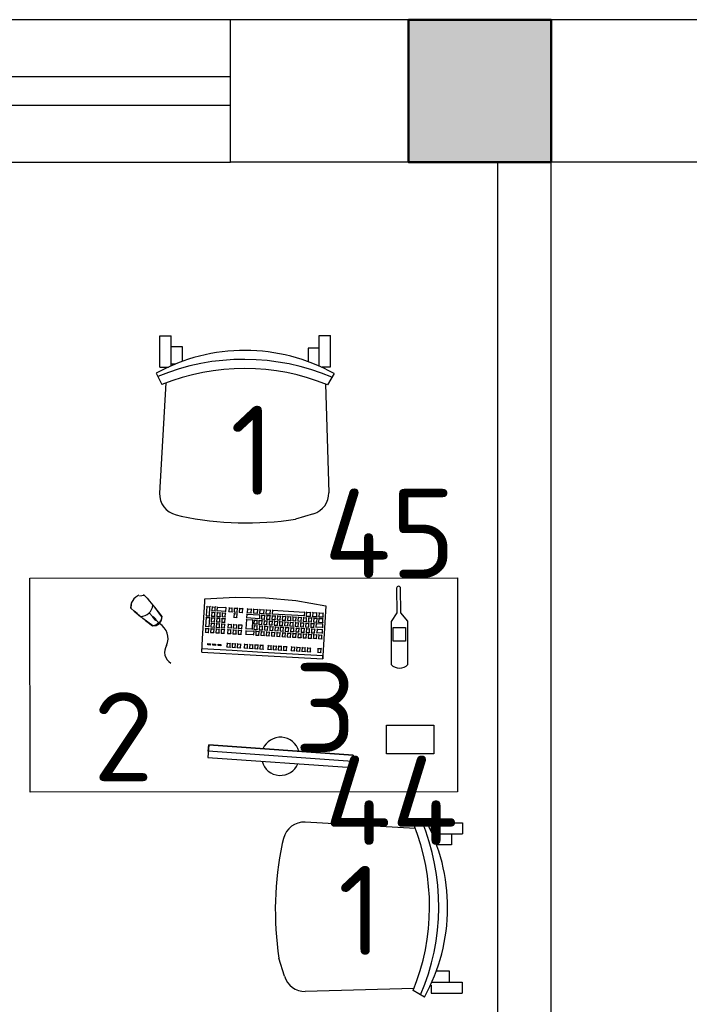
# Model space of a CAD drawing. Header units: millimetres. Extents: x 151654 to 877351, y 70322 to 154322.
# Tile 79 of 173: x 278680 to 280560, y 102777 to 105538. Entities that reach past the tile are written whole.
import ezdxf

# ---------------------------------------------------------------- set-up
doc = ezdxf.new("R2010")
doc.units = ezdxf.units.MM
doc.layers.add('kolonn', color=7, linetype='Continuous')
doc.layers.add('технологич.о', color=152, linetype='Continuous', lineweight=30)
doc.styles.add('GOST', font='isocpeur.ttf')

# ---------------------------------------------------------------- blocks, each defined once
blk = doc.blocks.new('ghsdd')
at = {"ltscale": 50, "true_color": 0x757575}
h = blk.add_hatch(color=8, dxfattribs=at)
h.paths.add_polyline_path([(0, 200), (-200, 200), (-200, 0), (0, 0)])
h.paths.add_polyline_path([(200, 0), (200, 200), (0, 200), (0, 0)])
h.paths.add_polyline_path([(0, 0), (-200, 0), (-200, -200), (0, -200)])
h.paths.add_polyline_path([(0, 0), (0, -200), (200, -200), (200, 0)])
at = {"lineweight": 50, "ltscale": 50}
blk.add_lwpolyline([(200, 200), (200, -200), (-200, -200), (-200, 200), (200, 200)], dxfattribs=at)
blk = doc.blocks.new('клавиатура')
at = {"layer": 'технологич.о', "ltscale": 2}
for p, q in [((-819747.7, 168021.3), (-819733.3, 168105.6)), ((-819733.3, 168105.6), (-819592.6, 168097.4)), ((-819714.5, 168085.6), (-819713.1, 168087)), ((-819712.4, 168098.6), (-819713.7, 168099.7)), ((-819713.1, 168087), (-819712.4, 168098.6)), ((-819713.1, 168087), (-819702.6, 168086.4)), ((-819701.9, 168098), (-819712.4, 168098.6)), ((-819702.6, 168086.4), (-819701.9, 168098)), ((-819702.6, 168086.4), (-819701.7, 168085.3)), ((-819701.9, 168098), (-819700.9, 168098.7)), ((-819699, 168085.1), (-819697.8, 168086)), ((-819697.1, 168097.7), (-819698.3, 168098.8)), ((-819697.8, 168086), (-819697.1, 168097.7)), ((-819697.8, 168086), (-819687.3, 168085.4)), ((-819686.6, 168097.1), (-819697.1, 168097.7)), ((-819687.3, 168085.4), (-819686.6, 168097.1)), ((-819687.3, 168085.4), (-819686.5, 168084.7)), ((-819686.6, 168097.1), (-819685.7, 168097.7)), ((-819682.4, 168096.8), (-819683.4, 168097.8)), ((-819683.4, 168078.8), (-819682.4, 168096.8)), ((-819682.4, 168096.8), (-819671.9, 168096.2)), ((-819671.9, 168096.2), (-819672.9, 168078.2)), ((-819671.9, 168096.2), (-819671.1, 168096.8)), ((-819667.1, 168095.9), (-819668, 168096.8)), ((-819667.9, 168081.1), (-819667.1, 168095.9)), ((-819667.1, 168095.9), (-819656.6, 168095.3)), ((-819656.6, 168095.3), (-819657.4, 168080.5)), ((-819656.6, 168095.3), (-819655.8, 168095.8)), ((-819652.7, 168085.2), (-819651.7, 168086)), ((-819651.1, 168095), (-819652.1, 168095.9)), ((-819651.7, 168086), (-819651.1, 168095)), ((-819651.7, 168086), (-819641.1, 168085.4)), ((-819640.6, 168094.4), (-819651.1, 168095)), ((-819641.1, 168085.4), (-819640.6, 168094.4)), ((-819641.1, 168085.4), (-819640.5, 168084.8)), ((-819640.6, 168094.4), (-819639.9, 168094.9)), ((-819614.5, 168083.2), (-819613.7, 168083.8)), ((-819613.1, 168092.8), (-819613.9, 168093.5)), ((-819613.7, 168083.8), (-819613.1, 168092.8)), ((-819613.7, 168083.8), (-819603.1, 168083.2)), ((-819602.6, 168092.2), (-819613.1, 168092.8)), ((-819603.1, 168083.2), (-819602.6, 168092.2)), ((-819603.1, 168083.2), (-819602.3, 168082.4)), ((-819602.6, 168092.2), (-819601.7, 168092.8)), ((-819592.6, 168097.4), (-819598, 168012.6)), ((-819593.9, 167927.3), (-819584.1, 168096.9)), ((-819584.1, 168096.9), (-819592.6, 168097.4)), ((-819591.9, 168097.4), (-819584.1, 168096.9)), ((-819714.5, 168063.2), (-819715.6, 168064.3)), ((-819715.4, 168067.9), (-819714.1, 168069.2)), ((-819715.2, 168051.6), (-819714.5, 168063.2)), ((-819713.5, 168080.8), (-819714.7, 168081.9)), ((-819704, 168062.6), (-819714.5, 168063.2)), ((-819714.1, 168069.2), (-819713.5, 168080.8)), ((-819714.1, 168069.2), (-819703.6, 168068.6)), ((-819702.9, 168080.2), (-819713.5, 168080.8)), ((-819704.6, 168051), (-819704, 168062.6)), ((-819704, 168062.6), (-819703, 168063.2)), ((-819703.6, 168068.6), (-819702.9, 168080.2)), ((-819703.6, 168068.6), (-819702.8, 168067.6)), ((-819702.9, 168080.2), (-819701.9, 168080.9)), ((-819700.7, 168056.8), (-819699.6, 168057.6)), ((-819699.1, 168066.6), (-819700.1, 168067.5)), ((-819699.9, 168071.3), (-819698.8, 168072.2)), ((-819699.6, 168057.6), (-819699.1, 168066.6)), ((-819699.6, 168057.6), (-819689.1, 168057)), ((-819698.2, 168081.2), (-819699.3, 168082.2)), ((-819688.6, 168066), (-819699.1, 168066.6)), ((-819698.8, 168072.2), (-819698.2, 168081.2)), ((-819698.8, 168072.2), (-819688.2, 168071.6)), ((-819687.7, 168080.6), (-819698.2, 168081.2)), ((-819689.1, 168057), (-819688.6, 168066)), ((-819689.1, 168057), (-819688.4, 168056.4)), ((-819688.6, 168066), (-819687.8, 168066.5)), ((-819688.2, 168071.6), (-819687.7, 168080.6)), ((-819688.2, 168071.6), (-819687.5, 168070.9)), ((-819687.7, 168080.6), (-819686.8, 168081.2)), ((-819684.2, 168058.5), (-819685.1, 168059.3)), ((-819684.9, 168063.3), (-819683.9, 168064.2)), ((-819684.7, 168049.6), (-819684.2, 168058.5)), ((-819684.5, 168077.9), (-819683.4, 168078.8)), ((-819683.3, 168073.1), (-819684.3, 168074)), ((-819673.7, 168057.9), (-819684.2, 168058.5)), ((-819683.9, 168064.2), (-819683.3, 168073.1)), ((-819683.9, 168064.2), (-819673.3, 168063.6)), ((-819683.4, 168078.8), (-819672.9, 168078.2)), ((-819672.8, 168072.5), (-819683.3, 168073.1)), ((-819674.2, 168048.9), (-819673.7, 168057.9)), ((-819673.7, 168057.9), (-819673, 168058.4)), ((-819673.3, 168063.6), (-819672.8, 168072.5)), ((-819673.3, 168063.6), (-819672.7, 168062.9)), ((-819672.9, 168078.2), (-819672.3, 168077.5)), ((-819672.8, 168072.5), (-819672.1, 168073)), ((-819668.7, 168060.4), (-819669.5, 168061.2)), ((-819669.4, 168065.2), (-819668.4, 168066)), ((-819669.2, 168051.4), (-819668.7, 168060.4)), ((-819668.9, 168080.2), (-819667.9, 168081.1)), ((-819667.9, 168075), (-819668.8, 168075.8)), ((-819658.2, 168059.8), (-819668.7, 168060.4)), ((-819668.4, 168066), (-819667.9, 168075)), ((-819668.4, 168066), (-819657.8, 168065.4)), ((-819667.9, 168081.1), (-819657.4, 168080.5)), ((-819657.3, 168074.4), (-819667.9, 168075)), ((-819658.7, 168050.8), (-819658.2, 168059.8)), ((-819658.2, 168059.8), (-819657.5, 168060.2)), ((-819657.8, 168065.4), (-819657.3, 168074.4)), ((-819657.8, 168065.4), (-819657.3, 168064.8)), ((-819657.4, 168080.5), (-819656.8, 168079.9)), ((-819657.3, 168074.4), (-819656.6, 168074.9)), ((-819654.3, 168056.2), (-819653.3, 168057)), ((-819652.8, 168065.9), (-819653.7, 168066.8)), ((-819653.5, 168070.7), (-819652.5, 168071.5)), ((-819653.3, 168057), (-819652.8, 168065.9)), ((-819653.3, 168057), (-819642.8, 168056.3)), ((-819652, 168080.5), (-819652.9, 168081.3)), ((-819642.3, 168065.3), (-819652.8, 168065.9)), ((-819652.5, 168071.5), (-819652, 168080.5)), ((-819652.5, 168071.5), (-819642, 168070.9)), ((-819641.5, 168079.9), (-819652, 168080.5)), ((-819642.8, 168056.3), (-819642.3, 168065.3)), ((-819642.8, 168056.3), (-819642.2, 168055.7)), ((-819642.3, 168065.3), (-819641.6, 168065.8)), ((-819642, 168070.9), (-819641.5, 168079.9)), ((-819642, 168070.9), (-819641.4, 168070.3)), ((-819641.5, 168079.9), (-819640.8, 168080.4)), ((-819614.8, 168063.2), (-819615.6, 168064)), ((-819615.4, 168054.3), (-819614.8, 168063.2)), ((-819604.3, 168062.6), (-819614.8, 168063.2)), ((-819604.8, 168053.7), (-819604.3, 168062.6)), ((-819604.3, 168062.6), (-819603.4, 168063.3)), ((-819720.7, 167956.1), (-819715.5, 168046)), ((-819715.5, 168046), (-819716.6, 168047.1)), ((-819716.4, 168050.3), (-819715.2, 168051.6)), ((-819715.5, 168046), (-819705, 168045.4)), ((-819715.2, 168051.6), (-819704.6, 168051)), ((-819705, 168045.4), (-819710.2, 167955.5)), ((-819705, 168045.4), (-819704.1, 168046)), ((-819704.6, 168051), (-819703.9, 168050)), ((-819702.3, 168027.5), (-819701.3, 168028.3)), ((-819700.8, 168037.3), (-819701.7, 168038.2)), ((-819701.5, 168042.2), (-819700.5, 168043.1)), ((-819701.3, 168028.3), (-819700.8, 168037.3)), ((-819701.3, 168028.3), (-819690.8, 168027.7)), ((-819699.9, 168052), (-819700.9, 168052.9)), ((-819690.3, 168036.7), (-819700.8, 168037.3)), ((-819700.5, 168043.1), (-819699.9, 168052)), ((-819700.5, 168043.1), (-819689.9, 168042.5)), ((-819689.4, 168051.4), (-819699.9, 168052)), ((-819690.8, 168027.7), (-819690.3, 168036.7)), ((-819690.8, 168027.7), (-819690.1, 168027.1)), ((-819690.3, 168036.7), (-819689.5, 168037.2)), ((-819689.9, 168042.5), (-819689.4, 168051.4)), ((-819689.9, 168042.5), (-819689.3, 168041.8)), ((-819689.4, 168051.4), (-819688.7, 168051.9)), ((-819685.9, 168029.2), (-819686.8, 168030)), ((-819686.5, 168034.2), (-819685.5, 168035)), ((-819686.4, 168020.3), (-819685.9, 168029.2)), ((-819685, 168044), (-819685.9, 168044.8)), ((-819675.4, 168028.6), (-819685.9, 168029.2)), ((-819685.7, 168048.8), (-819684.7, 168049.6)), ((-819685.5, 168035), (-819685, 168044)), ((-819685.5, 168035), (-819675, 168034.4)), ((-819674.5, 168043.3), (-819685, 168044)), ((-819684.7, 168049.6), (-819674.2, 168048.9)), ((-819675.9, 168019.6), (-819675.4, 168028.6)), ((-819675.4, 168028.6), (-819674.7, 168029.1)), ((-819675, 168034.4), (-819674.5, 168043.3)), ((-819675, 168034.4), (-819674.4, 168033.8)), ((-819674.5, 168043.3), (-819673.8, 168043.8)), ((-819674.2, 168048.9), (-819673.6, 168048.4)), ((-819670.4, 168031.1), (-819671.2, 168031.9)), ((-819671, 168036.1), (-819670.1, 168036.8)), ((-819670.9, 168022.1), (-819670.4, 168031.1)), ((-819669.5, 168045.8), (-819670.4, 168046.6)), ((-819659.9, 168030.5), (-819670.4, 168031.1)), ((-819670.2, 168050.7), (-819669.2, 168051.4)), ((-819670.1, 168036.8), (-819669.5, 168045.8)), ((-819670.1, 168036.8), (-819659.5, 168036.2)), ((-819659, 168045.2), (-819669.5, 168045.8)), ((-819669.2, 168051.4), (-819658.7, 168050.8)), ((-819660.4, 168021.5), (-819659.9, 168030.5)), ((-819659.9, 168030.5), (-819659.2, 168030.9)), ((-819659.5, 168036.2), (-819659, 168045.2)), ((-819659.5, 168036.2), (-819659, 168035.7)), ((-819659, 168045.2), (-819658.4, 168045.6)), ((-819658.7, 168050.8), (-819658.1, 168050.2)), ((-819656, 168027.1), (-819655, 168027.9)), ((-819654.5, 168036.8), (-819655.4, 168037.7)), ((-819655.2, 168041.6), (-819654.2, 168042.4)), ((-819655, 168027.9), (-819654.5, 168036.8)), ((-819655, 168027.9), (-819644.5, 168027.3)), ((-819653.7, 168051.4), (-819654.6, 168052.2)), ((-819644, 168036.2), (-819654.5, 168036.8)), ((-819654.2, 168042.4), (-819653.7, 168051.4)), ((-819654.2, 168042.4), (-819643.7, 168041.8)), ((-819643.1, 168050.8), (-819653.7, 168051.4)), ((-819644.5, 168027.3), (-819644, 168036.2)), ((-819644.5, 168027.3), (-819643.9, 168026.6)), ((-819644, 168036.2), (-819643.3, 168036.7)), ((-819643.7, 168041.8), (-819643.1, 168050.8)), ((-819643.7, 168041.8), (-819643.1, 168041.2)), ((-819643.1, 168050.8), (-819642.4, 168051.3)), ((-819616.6, 168033.3), (-819617.4, 168034)), ((-819617.1, 168038.4), (-819616.2, 168039.1)), ((-819617.1, 168024.3), (-819616.6, 168033.3)), ((-819606.1, 168032.7), (-819616.6, 168033.3)), ((-819615.7, 168048.1), (-819616.5, 168048.8)), ((-819616.2, 168053.6), (-819615.4, 168054.3)), ((-819616.2, 168039.1), (-819615.7, 168048.1)), ((-819616.2, 168039.1), (-819605.7, 168038.5)), ((-819605.2, 168047.5), (-819615.7, 168048.1)), ((-819615.4, 168054.3), (-819604.8, 168053.7)), ((-819606.6, 168023.7), (-819606.1, 168032.7)), ((-819606.1, 168032.7), (-819605.1, 168033.3)), ((-819605.7, 168038.5), (-819605.2, 168047.5)), ((-819605.7, 168038.5), (-819604.9, 168037.7)), ((-819605.2, 168047.5), (-819604.3, 168048.1)), ((-819604.8, 168053.7), (-819604.1, 168052.9)), ((-819756.1, 167936.7), (-819747.7, 168021.3)), ((-819702.5, 168007.8), (-819703.4, 168008.7)), ((-819703.2, 168012.6), (-819702.2, 168013.4)), ((-819703, 167998.9), (-819702.5, 168007.8)), ((-819701.7, 168022.4), (-819702.6, 168023.3)), ((-819692, 168007.2), (-819702.5, 168007.8)), ((-819702.2, 168013.4), (-819701.7, 168022.4)), ((-819702.2, 168013.4), (-819691.6, 168012.8)), ((-819691.1, 168021.8), (-819701.7, 168022.4)), ((-819692.5, 167998.2), (-819692, 168007.2)), ((-819692, 168007.2), (-819691.2, 168007.7)), ((-819691.6, 168012.8), (-819691.1, 168021.8)), ((-819691.6, 168012.8), (-819691, 168012.2)), ((-819691.1, 168021.8), (-819690.4, 168022.3)), ((-819687.6, 167999.8), (-819688.4, 168000.6)), ((-819688.2, 168004.6), (-819687.3, 168005.3)), ((-819688.1, 167990.8), (-819687.6, 167999.8)), ((-819686.7, 168014.3), (-819687.6, 168015.1)), ((-819677.1, 167999.1), (-819687.6, 167999.8)), ((-819687.4, 168019.5), (-819686.4, 168020.3)), ((-819687.3, 168005.3), (-819686.7, 168014.3)), ((-819687.3, 168005.3), (-819676.7, 168004.7)), ((-819676.2, 168013.7), (-819686.7, 168014.3)), ((-819686.4, 168020.3), (-819675.9, 168019.6)), ((-819677.1, 167999.1), (-819676.4, 167999.6)), ((-819676.7, 168004.7), (-819676.2, 168013.7)), ((-819676.7, 168004.7), (-819676.2, 168004.2)), ((-819676.2, 168013.7), (-819675.6, 168014.2)), ((-819675.9, 168019.6), (-819675.3, 168019.1)), ((-819672.1, 168001.6), (-819672.9, 168002.4)), ((-819672.7, 168006.5), (-819671.8, 168007.2)), ((-819672.6, 167992.6), (-819672.1, 168001.6)), ((-819671.3, 168016.2), (-819672.1, 168017)), ((-819661.6, 168001), (-819672.1, 168001.6)), ((-819671.9, 168021.4), (-819670.9, 168022.1)), ((-819671.8, 168007.2), (-819671.3, 168016.2)), ((-819671.8, 168007.2), (-819661.3, 168006.6)), ((-819660.7, 168015.6), (-819671.3, 168016.2)), ((-819670.9, 168022.1), (-819660.4, 168021.5)), ((-819662.1, 167992), (-819661.6, 168001)), ((-819661.6, 168001), (-819661, 168001.4)), ((-819661.3, 168006.6), (-819660.7, 168015.6)), ((-819661.3, 168006.6), (-819660.7, 168006)), ((-819660.7, 168015.6), (-819660.1, 168016)), ((-819660.4, 168021.5), (-819659.8, 168020.9)), ((-819656.2, 168007.2), (-819657.1, 168008.1)), ((-819656.9, 168012.5), (-819655.9, 168013.3)), ((-819656.7, 167998.3), (-819656.2, 168007.2)), ((-819655.4, 168022.3), (-819656.3, 168023.1)), ((-819645.7, 168006.6), (-819656.2, 168007.2)), ((-819655.9, 168013.3), (-819655.4, 168022.3)), ((-819655.9, 168013.3), (-819645.3, 168012.7)), ((-819644.8, 168021.7), (-819655.4, 168022.3)), ((-819646.2, 167997.6), (-819645.7, 168006.6)), ((-819645.7, 168006.6), (-819645, 168007.1)), ((-819645.3, 168012.7), (-819644.8, 168021.7)), ((-819645.3, 168012.7), (-819644.8, 168012.1)), ((-819644.8, 168021.7), (-819644.1, 168022.2)), ((-819618.8, 168008.7), (-819618, 168009.4)), ((-819617.4, 168018.4), (-819618.2, 168019.1)), ((-819618, 168023.7), (-819617.1, 168024.3)), ((-819618, 168009.4), (-819617.4, 168018.4)), ((-819618, 168009.4), (-819607.4, 168008.8)), ((-819606.9, 168017.8), (-819617.4, 168018.4)), ((-819617.1, 168024.3), (-819606.6, 168023.7)), ((-819607.4, 168008.8), (-819606.9, 168017.8)), ((-819607.4, 168008.8), (-819606.7, 168008)), ((-819606.9, 168017.8), (-819606, 168018.4)), ((-819606.6, 168023.7), (-819605.8, 168022.9)), ((-819598, 168012.6), (-819602.5, 167927.8)), ((-819704.2, 167978.7), (-819705.1, 167979.6)), ((-819704.9, 167983.5), (-819703.9, 167984.3)), ((-819704.7, 167969.8), (-819704.2, 167978.7)), ((-819703.3, 167993.3), (-819704.3, 167994.1)), ((-819693.7, 167978.1), (-819704.2, 167978.7)), ((-819704, 167998.1), (-819703, 167998.9)), ((-819703.9, 167984.3), (-819703.3, 167993.3)), ((-819703.9, 167984.3), (-819693.3, 167983.7)), ((-819692.8, 167992.7), (-819703.3, 167993.3)), ((-819703, 167998.9), (-819692.5, 167998.2)), ((-819694.2, 167969.2), (-819693.7, 167978.1)), ((-819693.7, 167978.1), (-819693, 167978.6)), ((-819693.3, 167983.7), (-819692.8, 167992.7)), ((-819693.3, 167983.7), (-819692.7, 167983.1)), ((-819692.8, 167992.7), (-819692.1, 167993.1)), ((-819692.5, 167998.2), (-819691.9, 167997.6)), ((-819689.9, 167975.5), (-819689, 167976.2)), ((-819688.4, 167985.2), (-819689.3, 167986)), ((-819689, 167990), (-819688.1, 167990.8)), ((-819689, 167976.2), (-819688.4, 167985.2)), ((-819689, 167976.2), (-819678.4, 167975.6)), ((-819677.9, 167984.6), (-819688.4, 167985.2)), ((-819688.1, 167990.8), (-819677.6, 167990.2)), ((-819678.4, 167975.6), (-819677.9, 167984.6)), ((-819678.4, 167975.6), (-819677.9, 167975.1)), ((-819677.9, 167984.6), (-819677.3, 167985)), ((-819677.6, 167990.2), (-819677.1, 167999.1)), ((-819677.6, 167990.2), (-819677, 167989.6)), ((-819673.8, 167972.5), (-819674.6, 167973.3)), ((-819674.4, 167977.4), (-819673.5, 167978.1)), ((-819674.3, 167963.6), (-819673.8, 167972.5)), ((-819672.9, 167987), (-819673.8, 167987.8)), ((-819663.3, 167971.9), (-819673.8, 167972.5)), ((-819673.5, 167991.9), (-819672.6, 167992.6)), ((-819673.5, 167978.1), (-819672.9, 167987)), ((-819673.5, 167978.1), (-819662.9, 167977.5)), ((-819662.4, 167986.4), (-819672.9, 167987)), ((-819672.6, 167992.6), (-819662.1, 167992)), ((-819663.8, 167962.9), (-819663.3, 167971.9)), ((-819663.3, 167971.9), (-819662.7, 167972.3)), ((-819662.9, 167977.5), (-819662.4, 167986.4)), ((-819662.9, 167977.5), (-819662.4, 167976.9)), ((-819662.4, 167986.4), (-819661.8, 167986.9)), ((-819662.1, 167992), (-819661.6, 167991.5)), ((-819657.9, 167977.7), (-819658.8, 167978.5)), ((-819658.6, 167983), (-819657.6, 167983.8)), ((-819658.5, 167968.7), (-819657.9, 167977.7)), ((-819657.1, 167992.7), (-819657.9, 167993.5)), ((-819647.4, 167977), (-819657.9, 167977.7)), ((-819657.7, 167997.5), (-819656.7, 167998.3)), ((-819657.6, 167983.8), (-819657.1, 167992.7)), ((-819657.6, 167983.8), (-819647.1, 167983.1)), ((-819646.5, 167992.1), (-819657.1, 167992.7)), ((-819656.7, 167998.3), (-819646.2, 167997.6)), ((-819647.9, 167968.1), (-819647.4, 167977)), ((-819647.4, 167977), (-819646.7, 167977.5)), ((-819647.1, 167983.1), (-819646.5, 167992.1)), ((-819647.1, 167983.1), (-819646.5, 167982.6)), ((-819646.5, 167992.1), (-819645.9, 167992.6)), ((-819646.2, 167997.6), (-819645.6, 167997.1)), ((-819620.9, 167972.2), (-819620.1, 167972.9)), ((-819619.6, 167981.8), (-819620.3, 167982.6)), ((-819620.1, 167986.6), (-819619.2, 167987.3)), ((-819620.1, 167972.9), (-819619.6, 167981.8)), ((-819620.1, 167972.9), (-819609.6, 167972.2)), ((-819609, 167981.2), (-819619.6, 167981.8)), ((-819618.7, 167996.3), (-819619.5, 167997)), ((-819619.2, 167987.3), (-819618.7, 167996.3)), ((-819619.2, 167987.3), (-819608.7, 167986.7)), ((-819608.2, 167995.7), (-819618.7, 167996.3)), ((-819609.6, 167972.2), (-819609, 167981.2)), ((-819609.6, 167972.2), (-819608.8, 167971.5)), ((-819609, 167981.2), (-819608.1, 167981.8)), ((-819608.7, 167986.7), (-819608.2, 167995.7)), ((-819608.7, 167986.7), (-819607.9, 167985.9)), ((-819608.2, 167995.7), (-819607.3, 167996.3)), ((-819721, 167950.1), (-819722.1, 167951)), ((-819721.8, 167954.9), (-819720.7, 167956.1)), ((-819721.7, 167938.5), (-819721, 167950.1)), ((-819710.5, 167949.5), (-819721, 167950.1)), ((-819720.7, 167956.1), (-819710.2, 167955.5)), ((-819711.2, 167937.9), (-819710.5, 167949.5)), ((-819710.5, 167949.5), (-819709.7, 167950.1)), ((-819710.2, 167955.5), (-819709.5, 167954.6)), ((-819705.9, 167949.3), (-819706.8, 167950.1)), ((-819706.5, 167954.4), (-819705.5, 167955.2)), ((-819706.4, 167940.3), (-819705.9, 167949.3)), ((-819705, 167964.2), (-819705.9, 167965)), ((-819695.4, 167948.7), (-819705.9, 167949.3)), ((-819705.7, 167969), (-819704.7, 167969.8)), ((-819705.5, 167955.2), (-819705, 167964.2)), ((-819705.5, 167955.2), (-819695, 167954.6)), ((-819694.5, 167963.6), (-819705, 167964.2)), ((-819704.7, 167969.8), (-819694.2, 167969.2)), ((-819695.9, 167939.7), (-819695.4, 167948.7)), ((-819695.4, 167948.7), (-819694.7, 167949.2)), ((-819695, 167954.6), (-819694.5, 167963.6)), ((-819695, 167954.6), (-819694.4, 167954)), ((-819694.5, 167963.6), (-819693.8, 167964)), ((-819694.2, 167969.2), (-819693.6, 167968.6)), ((-819691.6, 167946.4), (-819690.6, 167947.1)), ((-819690.1, 167956.1), (-819690.9, 167956.9)), ((-819690.7, 167961), (-819689.8, 167961.7)), ((-819690.6, 167947.1), (-819690.1, 167956.1)), ((-819690.6, 167947.1), (-819680.1, 167946.5)), ((-819689.3, 167970.7), (-819690.1, 167971.4)), ((-819679.6, 167955.5), (-819690.1, 167956.1)), ((-819689.8, 167961.7), (-819689.3, 167970.7)), ((-819689.8, 167961.7), (-819679.3, 167961.1)), ((-819678.7, 167970.1), (-819689.3, 167970.7)), ((-819680.1, 167946.5), (-819679.6, 167955.5)), ((-819680.1, 167946.5), (-819679.6, 167946)), ((-819679.6, 167955.5), (-819679, 167955.9)), ((-819679.3, 167961.1), (-819678.7, 167970.1)), ((-819679.3, 167961.1), (-819678.7, 167960.5)), ((-819678.7, 167970.1), (-819678.1, 167970.5)), ((-819676.1, 167948.3), (-819675.2, 167949)), ((-819674.6, 167958), (-819675.4, 167958.7)), ((-819675.2, 167962.8), (-819674.3, 167963.6)), ((-819675.2, 167949), (-819674.6, 167958)), ((-819675.2, 167949), (-819664.6, 167948.4)), ((-819664.1, 167957.3), (-819674.6, 167958)), ((-819674.3, 167963.6), (-819663.8, 167962.9)), ((-819664.6, 167948.4), (-819664.1, 167957.3)), ((-819664.6, 167948.4), (-819664.1, 167947.8)), ((-819664.1, 167957.3), (-819663.5, 167957.8)), ((-819663.8, 167962.9), (-819663.3, 167962.4)), ((-819659.7, 167947.8), (-819660.5, 167948.6)), ((-819660.3, 167952.9), (-819659.3, 167953.7)), ((-819660.2, 167938.8), (-819659.7, 167947.8)), ((-819658.8, 167962.6), (-819659.7, 167963.5)), ((-819649.1, 167947.1), (-819659.7, 167947.8)), ((-819659.4, 167967.9), (-819658.5, 167968.7)), ((-819659.3, 167953.7), (-819658.8, 167962.6)), ((-819659.3, 167953.7), (-819648.8, 167953.1)), ((-819648.3, 167962), (-819658.8, 167962.6)), ((-819658.5, 167968.7), (-819647.9, 167968.1)), ((-819649.7, 167938.2), (-819649.1, 167947.1)), ((-819649.1, 167947.1), (-819648.5, 167947.6)), ((-819648.8, 167953.1), (-819648.3, 167962)), ((-819648.8, 167953.1), (-819648.2, 167952.5)), ((-819648.3, 167962), (-819647.6, 167962.5)), ((-819647.9, 167968.1), (-819647.4, 167967.5)), ((-819621.3, 167952.7), (-819622, 167953.4)), ((-819621.8, 167957.7), (-819620.9, 167958.3)), ((-819621.8, 167943.7), (-819621.3, 167952.7)), ((-819610.7, 167952.1), (-819621.3, 167952.7)), ((-819620.4, 167967.3), (-819621.2, 167968)), ((-819620.9, 167958.3), (-819620.4, 167967.3)), ((-819620.9, 167958.3), (-819610.4, 167957.7)), ((-819609.9, 167966.7), (-819620.4, 167967.3)), ((-819611.2, 167943.1), (-819610.7, 167952.1)), ((-819610.7, 167952.1), (-819609.8, 167952.7)), ((-819610.4, 167957.7), (-819609.9, 167966.7)), ((-819610.4, 167957.7), (-819609.6, 167956.9)), ((-819609.9, 167966.7), (-819609, 167967.3)), ((-819757.4, 167851.6), (-819756.1, 167936.7)), ((-819723.9, 167919.5), (-819722.8, 167920.7)), ((-819722.1, 167932.3), (-819723.1, 167933.2)), ((-819722.8, 167937.4), (-819721.7, 167938.5)), ((-819722.8, 167920.7), (-819722.1, 167932.3)), ((-819722.8, 167920.7), (-819712.2, 167920.1)), ((-819711.6, 167931.6), (-819722.1, 167932.3)), ((-819721.7, 167938.5), (-819711.2, 167937.9)), ((-819712.2, 167920.1), (-819711.6, 167931.6)), ((-819712.2, 167920.1), (-819711.5, 167919.2)), ((-819711.6, 167931.6), (-819710.7, 167932.2)), ((-819711.2, 167937.9), (-819710.5, 167937)), ((-819709.7, 167884), (-819707.6, 167919.8)), ((-819707.6, 167919.8), (-819708.5, 167920.7)), ((-819708.2, 167924.8), (-819707.3, 167925.6)), ((-819706.7, 167934.6), (-819707.6, 167935.4)), ((-819707.6, 167919.8), (-819697.1, 167919.2)), ((-819707.4, 167939.6), (-819706.4, 167940.3)), ((-819707.3, 167925.6), (-819706.7, 167934.6)), ((-819707.3, 167925.6), (-819696.7, 167925)), ((-819696.2, 167934), (-819706.7, 167934.6)), ((-819706.4, 167940.3), (-819695.9, 167939.7)), ((-819697.1, 167919.2), (-819699.2, 167883.4)), ((-819697.1, 167919.2), (-819696.4, 167919.7)), ((-819696.7, 167925), (-819696.2, 167934)), ((-819696.7, 167925), (-819696.1, 167924.4)), ((-819696.2, 167934), (-819695.5, 167934.4)), ((-819695.9, 167939.7), (-819695.3, 167939.1)), ((-819693.2, 167917.5), (-819692.3, 167918.2)), ((-819691.8, 167927.2), (-819692.6, 167928)), ((-819692.4, 167931.5), (-819691.5, 167932.3)), ((-819692.3, 167918.2), (-819691.8, 167927.2)), ((-819692.3, 167918.2), (-819681.8, 167917.6)), ((-819691, 167941.2), (-819691.8, 167942)), ((-819681.3, 167926.6), (-819691.8, 167927.2)), ((-819691.5, 167932.3), (-819691, 167941.2)), ((-819691.5, 167932.3), (-819681, 167931.7)), ((-819680.5, 167940.6), (-819691, 167941.2)), ((-819681.8, 167917.6), (-819681.3, 167926.6)), ((-819681.8, 167917.6), (-819681.2, 167917)), ((-819681.3, 167926.6), (-819680.6, 167927)), ((-819681, 167931.7), (-819680.5, 167940.6)), ((-819681, 167931.7), (-819680.4, 167931.1)), ((-819680.5, 167940.6), (-819679.8, 167941.1)), ((-819677.8, 167918.7), (-819676.9, 167919.4)), ((-819676.3, 167928.4), (-819677.2, 167929.1)), ((-819676.9, 167933.4), (-819676, 167934.1)), ((-819676.9, 167919.4), (-819676.3, 167928.4)), ((-819676.9, 167919.4), (-819666.3, 167918.8)), ((-819675.5, 167943.1), (-819676.3, 167943.9)), ((-819665.8, 167927.7), (-819676.3, 167928.4)), ((-819676, 167934.1), (-819675.5, 167943.1)), ((-819676, 167934.1), (-819665.5, 167933.5)), ((-819665, 167942.5), (-819675.5, 167943.1)), ((-819666.3, 167918.8), (-819665.8, 167927.7)), ((-819666.3, 167918.8), (-819665.8, 167918.2)), ((-819665.8, 167927.7), (-819665.2, 167928.2)), ((-819665.5, 167933.5), (-819665, 167942.5)), ((-819665.5, 167933.5), (-819665, 167933)), ((-819665, 167942.5), (-819664.4, 167942.9)), ((-819661.4, 167918.5), (-819662.3, 167919.4)), ((-819662, 167923.3), (-819661, 167924.1)), ((-819661.9, 167909.6), (-819661.4, 167918.5)), ((-819660.5, 167933.1), (-819661.4, 167933.9)), ((-819650.8, 167917.9), (-819661.4, 167918.5)), ((-819661.2, 167938), (-819660.2, 167938.8)), ((-819661, 167924.1), (-819660.5, 167933.1)), ((-819661, 167924.1), (-819650.5, 167923.5)), ((-819650, 167932.5), (-819660.5, 167933.1)), ((-819660.2, 167938.8), (-819649.7, 167938.2)), ((-819651.4, 167909), (-819650.8, 167917.9)), ((-819650.8, 167917.9), (-819650.2, 167918.4)), ((-819650.5, 167923.5), (-819650, 167932.5)), ((-819650.5, 167923.5), (-819649.9, 167922.9)), ((-819650, 167932.5), (-819649.3, 167932.9)), ((-819649.7, 167938.2), (-819649.1, 167937.6)), ((-819623.9, 167920.5), (-819623.1, 167921.2)), ((-819622.6, 167930.2), (-819623.3, 167930.9)), ((-819623.1, 167921.2), (-819622.6, 167930.2)), ((-819623.1, 167921.2), (-819612.5, 167920.6)), ((-819622.6, 167943), (-819621.8, 167943.7)), ((-819612, 167929.6), (-819622.6, 167930.2)), ((-819621.8, 167943.7), (-819611.2, 167943.1)), ((-819612.5, 167920.6), (-819612, 167929.6)), ((-819612.5, 167920.6), (-819611.8, 167919.8)), ((-819612, 167929.6), (-819611.1, 167930.2)), ((-819611.2, 167943.1), (-819610.5, 167942.3)), ((-819602.5, 167927.8), (-819607.8, 167843)), ((-819603.7, 167757.6), (-819593.9, 167927.3)), ((-819724.1, 167897.2), (-819725.2, 167898.2)), ((-819724.9, 167902), (-819723.8, 167903.1)), ((-819724.8, 167885.6), (-819724.1, 167897.2)), ((-819723.1, 167914.7), (-819724.1, 167915.7)), ((-819713.6, 167896.6), (-819724.1, 167897.2)), ((-819723.8, 167903.1), (-819723.1, 167914.7)), ((-819723.8, 167903.1), (-819713.2, 167902.5)), ((-819712.6, 167914.1), (-819723.1, 167914.7)), ((-819714.3, 167885), (-819713.6, 167896.6)), ((-819713.6, 167896.6), (-819712.7, 167897.2)), ((-819713.2, 167902.5), (-819712.6, 167914.1)), ((-819713.2, 167902.5), (-819712.5, 167901.6)), ((-819712.6, 167914.1), (-819711.7, 167914.7)), ((-819694, 167900.1), (-819694.9, 167901.1)), ((-819694.8, 167883.2), (-819694, 167900.1)), ((-819694.3, 167903.5), (-819693.3, 167904.3)), ((-819694, 167900.1), (-819667.5, 167898.6)), ((-819692.8, 167913.3), (-819693.7, 167914.1)), ((-819693.3, 167904.3), (-819692.8, 167913.3)), ((-819693.3, 167904.3), (-819682.8, 167903.7)), ((-819682.3, 167912.7), (-819692.8, 167913.3)), ((-819682.8, 167903.7), (-819682.3, 167912.7)), ((-819682.8, 167903.7), (-819682.2, 167903.1)), ((-819682.3, 167912.7), (-819681.6, 167913.2)), ((-819678.7, 167903.8), (-819677.7, 167904.5)), ((-819677.2, 167913.5), (-819678, 167914.3)), ((-819677.7, 167904.5), (-819677.2, 167913.5)), ((-819677.7, 167904.5), (-819667.2, 167903.9)), ((-819666.7, 167912.9), (-819677.2, 167913.5)), ((-819667.5, 167898.6), (-819668.5, 167881.6)), ((-819667.5, 167898.6), (-819667, 167898.9)), ((-819667.2, 167903.9), (-819666.7, 167912.9)), ((-819667.2, 167903.9), (-819666.7, 167903.4)), ((-819666.7, 167912.9), (-819666.1, 167913.3)), ((-819663.5, 167881.4), (-819662.2, 167903.7)), ((-819662.2, 167903.7), (-819663.1, 167904.5)), ((-819662.9, 167908.8), (-819661.9, 167909.6)), ((-819662.2, 167903.7), (-819651.7, 167903)), ((-819661.9, 167909.6), (-819651.4, 167909)), ((-819651.7, 167903), (-819653, 167880.8)), ((-819651.7, 167903), (-819651, 167903.5)), ((-819651.4, 167909), (-819650.8, 167908.4)), ((-819625.6, 167891.4), (-819624.8, 167892.1)), ((-819624.2, 167901.1), (-819625, 167901.8)), ((-819624.8, 167906.1), (-819623.9, 167906.8)), ((-819624.8, 167892.1), (-819624.2, 167901.1)), ((-819624.8, 167892.1), (-819614.2, 167891.5)), ((-819623.4, 167915.7), (-819624.2, 167916.5)), ((-819613.7, 167900.5), (-819624.2, 167901.1)), ((-819623.9, 167906.8), (-819623.4, 167915.7)), ((-819623.9, 167906.8), (-819613.4, 167906.1)), ((-819612.9, 167915.1), (-819623.4, 167915.7)), ((-819614.2, 167891.5), (-819613.7, 167900.5)), ((-819614.2, 167891.5), (-819613.5, 167890.7)), ((-819613.7, 167900.5), (-819612.8, 167901.1)), ((-819613.4, 167906.1), (-819612.9, 167915.1)), ((-819613.4, 167906.1), (-819612.6, 167905.4)), ((-819612.9, 167915.1), (-819612, 167915.7)), ((-819727.2, 167862.7), (-819726.1, 167863.6)), ((-819725.5, 167872.6), (-819726.6, 167873.5)), ((-819726.1, 167863.6), (-819725.5, 167872.6)), ((-819726.1, 167863.6), (-819715.5, 167863)), ((-819726, 167884.4), (-819724.8, 167885.6)), ((-819715, 167871.9), (-819725.5, 167872.6)), ((-819724.8, 167885.6), (-819714.3, 167885)), ((-819715.5, 167863), (-819715, 167871.9)), ((-819715.5, 167863), (-819714.8, 167862.3)), ((-819715, 167871.9), (-819714.2, 167872.5)), ((-819714.3, 167885), (-819713.5, 167884.1)), ((-819710.7, 167883.3), (-819709.7, 167884)), ((-819709.7, 167884), (-819699.2, 167883.4)), ((-819699.2, 167883.4), (-819698.5, 167882.8)), ((-819696, 167882.3), (-819694.8, 167883.2)), ((-819694.8, 167883.2), (-819668.5, 167881.6)), ((-819679.6, 167869.9), (-819680.2, 167870.5)), ((-819680.1, 167860.9), (-819679.6, 167869.9)), ((-819679.6, 167869.9), (-819669, 167869.3)), ((-819669, 167869.3), (-819669.6, 167860.3)), ((-819669, 167869.3), (-819668.6, 167869.6)), ((-819668.5, 167881.6), (-819668.1, 167881.3)), ((-819664.2, 167869), (-819665.1, 167869.8)), ((-819664.8, 167860), (-819664.2, 167869)), ((-819664.5, 167880.8), (-819663.5, 167881.4)), ((-819653.7, 167868.4), (-819664.2, 167869)), ((-819663.5, 167881.4), (-819653, 167880.8)), ((-819654.2, 167859.4), (-819653.7, 167868.4)), ((-819653.7, 167868.4), (-819653, 167868.9)), ((-819653, 167880.8), (-819652.4, 167880.3)), ((-819626.2, 167866.8), (-819627, 167867.5)), ((-819626.7, 167857.8), (-819626.2, 167866.8)), ((-819626.5, 167876.5), (-819625.6, 167877.2)), ((-819615.7, 167866.2), (-819626.2, 167866.8)), ((-819625.1, 167886.2), (-819625.9, 167886.9)), ((-819625.6, 167877.2), (-819625.1, 167886.2)), ((-819625.6, 167877.2), (-819615.1, 167876.6)), ((-819614.6, 167885.6), (-819625.1, 167886.2)), ((-819616.2, 167857.2), (-819615.7, 167866.2)), ((-819615.7, 167866.2), (-819614.8, 167866.8)), ((-819615.1, 167876.6), (-819614.6, 167885.6)), ((-819615.1, 167876.6), (-819614.3, 167875.8)), ((-819614.6, 167885.6), (-819613.7, 167886.2)), ((-819753, 167766.3), (-819757.4, 167851.6)), ((-819728.9, 167833.3), (-819727.8, 167834.2)), ((-819727.2, 167843.2), (-819728.3, 167844.2)), ((-819728, 167848.1), (-819726.9, 167849)), ((-819727.8, 167834.2), (-819727.2, 167843.2)), ((-819727.8, 167834.2), (-819717.2, 167833.6)), ((-819726.4, 167857.9), (-819727.4, 167858.9)), ((-819716.7, 167842.6), (-819727.2, 167843.2)), ((-819726.9, 167849), (-819726.4, 167857.9)), ((-819726.9, 167849), (-819716.4, 167848.4)), ((-819715.9, 167857.3), (-819726.4, 167857.9)), ((-819717.2, 167833.6), (-819716.7, 167842.6)), ((-819716.7, 167842.6), (-819715.9, 167843.2)), ((-819716.4, 167848.4), (-819715.9, 167857.3)), ((-819716.4, 167848.4), (-819715.7, 167847.6)), ((-819715.9, 167857.3), (-819715, 167857.9)), ((-819712.6, 167847.3), (-819711.6, 167848.1)), ((-819711.1, 167857.1), (-819712, 167857.9)), ((-819711.6, 167848.1), (-819711.1, 167857.1)), ((-819711.6, 167848.1), (-819701.1, 167847.5)), ((-819700.5, 167856.4), (-819711.1, 167857.1)), ((-819701.1, 167847.5), (-819700.5, 167856.4)), ((-819701.1, 167847.5), (-819700.4, 167846.8)), ((-819700.5, 167856.4), (-819699.8, 167857)), ((-819681.3, 167840.5), (-819682, 167841.2)), ((-819681.8, 167831.6), (-819681.3, 167840.5)), ((-819681.7, 167845.7), (-819680.9, 167846.3)), ((-819681.3, 167840.5), (-819670.7, 167839.9)), ((-819680.4, 167855.3), (-819681.1, 167855.9)), ((-819680.9, 167846.3), (-819680.4, 167855.3)), ((-819680.9, 167846.3), (-819670.4, 167845.7)), ((-819680.8, 167860.3), (-819680.1, 167860.9)), ((-819680.4, 167855.3), (-819669.9, 167854.7)), ((-819680.1, 167860.9), (-819669.6, 167860.3)), ((-819670.7, 167839.9), (-819671.3, 167830.9)), ((-819670.7, 167839.9), (-819670.3, 167840.2)), ((-819669.9, 167854.7), (-819670.4, 167845.7)), ((-819670.4, 167845.7), (-819670, 167845.3)), ((-819669.9, 167854.7), (-819669.4, 167855)), ((-819669.6, 167860.3), (-819669.2, 167859.9)), ((-819665.9, 167839.6), (-819666.9, 167840.5)), ((-819666.6, 167844.6), (-819665.6, 167845.4)), ((-819666.5, 167830.7), (-819665.9, 167839.6)), ((-819665.1, 167854.4), (-819666, 167855.2)), ((-819655.4, 167839), (-819665.9, 167839.6)), ((-819665.7, 167859.2), (-819664.8, 167860)), ((-819665.6, 167845.4), (-819665.1, 167854.4)), ((-819665.6, 167845.4), (-819655.1, 167844.8)), ((-819654.6, 167853.8), (-819665.1, 167854.4)), ((-819664.8, 167860), (-819654.2, 167859.4)), ((-819655.9, 167830.1), (-819655.4, 167839)), ((-819655.4, 167839), (-819654.7, 167839.5)), ((-819655.1, 167844.8), (-819654.6, 167853.8)), ((-819655.1, 167844.8), (-819654.5, 167844.2)), ((-819654.6, 167853.8), (-819653.9, 167854.3)), ((-819654.2, 167859.4), (-819653.6, 167858.8)), ((-819627.9, 167837.5), (-819628.7, 167838.3)), ((-819628.5, 167842.5), (-819627.6, 167843.2)), ((-819628.4, 167828.6), (-819627.9, 167837.5)), ((-819627.1, 167852.2), (-819627.9, 167852.9)), ((-819617.4, 167836.9), (-819627.9, 167837.5)), ((-819627.6, 167857.1), (-819626.7, 167857.8)), ((-819627.6, 167843.2), (-819627.1, 167852.2)), ((-819627.6, 167843.2), (-819617.1, 167842.6)), ((-819616.6, 167851.6), (-819627.1, 167852.2)), ((-819626.7, 167857.8), (-819616.2, 167857.2)), ((-819617.9, 167828), (-819617.4, 167836.9)), ((-819617.4, 167836.9), (-819616.5, 167837.6)), ((-819617.1, 167842.6), (-819616.6, 167851.6)), ((-819617.1, 167842.6), (-819616.3, 167841.8)), ((-819616.6, 167851.6), (-819615.6, 167852.2)), ((-819616.2, 167857.2), (-819615.4, 167856.4)), ((-819607.8, 167843), (-819612.3, 167758.1)), ((-819729.7, 167800.9), (-819728.3, 167825)), ((-819728.3, 167825), (-819729.4, 167826)), ((-819728.3, 167825), (-819717.8, 167824.3)), ((-819717.8, 167824.3), (-819719.2, 167800.3)), ((-819717.8, 167824.3), (-819716.8, 167825)), ((-819717.2, 167833.6), (-819716.5, 167832.9)), ((-819713.8, 167809.5), (-819714.9, 167810.5)), ((-819714.7, 167814.1), (-819713.5, 167815.1)), ((-819714.3, 167800.5), (-819713.8, 167809.5)), ((-819713, 167824.1), (-819714, 167825.1)), ((-819703.3, 167808.8), (-819713.8, 167809.5)), ((-819713.5, 167815.1), (-819713, 167824.1)), ((-819713.5, 167815.1), (-819703, 167814.5)), ((-819702.5, 167823.5), (-819713, 167824.1)), ((-819703.8, 167799.9), (-819703.3, 167808.8)), ((-819703.3, 167808.8), (-819702.4, 167809.5)), ((-819703, 167814.5), (-819702.5, 167823.5)), ((-819703, 167814.5), (-819702.2, 167813.7)), ((-819702.5, 167823.5), (-819701.6, 167824.1)), ((-819698.5, 167808.6), (-819699.5, 167809.5)), ((-819699.3, 167813.3), (-819698.2, 167814.2)), ((-819699, 167799.6), (-819698.5, 167808.6)), ((-819697.6, 167823.2), (-819698.6, 167824.1)), ((-819688, 167808), (-819698.5, 167808.6)), ((-819698.2, 167814.2), (-819697.6, 167823.2)), ((-819698.2, 167814.2), (-819687.6, 167813.6)), ((-819687.1, 167822.6), (-819697.6, 167823.2)), ((-819688.5, 167799), (-819688, 167808)), ((-819688, 167808), (-819687.2, 167808.5)), ((-819687.6, 167813.6), (-819687.1, 167822.6)), ((-819687.6, 167813.6), (-819687, 167812.9)), ((-819687.1, 167822.6), (-819686.3, 167823.1)), ((-819683.2, 167807.7), (-819684.1, 167808.5)), ((-819683.9, 167812.5), (-819682.8, 167813.3)), ((-819683.7, 167798.7), (-819683.2, 167807.7)), ((-819682.3, 167822.3), (-819683.2, 167823.1)), ((-819672.6, 167807.1), (-819683.2, 167807.7)), ((-819682.8, 167813.3), (-819682.3, 167822.3)), ((-819682.8, 167813.3), (-819672.3, 167812.7)), ((-819682.6, 167830.9), (-819681.8, 167831.6)), ((-819671.8, 167821.7), (-819682.3, 167822.3)), ((-819681.8, 167831.6), (-819671.3, 167830.9)), ((-819673.2, 167798.1), (-819672.6, 167807.1)), ((-819672.6, 167807.1), (-819671.9, 167807.6)), ((-819672.3, 167812.7), (-819671.8, 167821.7)), ((-819672.3, 167812.7), (-819671.7, 167812.1)), ((-819671.8, 167821.7), (-819671.1, 167822.2)), ((-819671.3, 167830.9), (-819670.8, 167830.5)), ((-819667.8, 167806.8), (-819668.8, 167807.7)), ((-819668.6, 167811.6), (-819667.5, 167812.4)), ((-819668.4, 167797.8), (-819667.8, 167806.8)), ((-819667, 167821.4), (-819668, 167822.3)), ((-819657.3, 167806.2), (-819667.8, 167806.8)), ((-819667.5, 167829.8), (-819666.5, 167830.7)), ((-819667.5, 167812.4), (-819667, 167821.4)), ((-819667.5, 167812.4), (-819657, 167811.8)), ((-819656.5, 167820.8), (-819667, 167821.4)), ((-819666.5, 167830.7), (-819655.9, 167830.1)), ((-819657.8, 167797.2), (-819657.3, 167806.2)), ((-819657.3, 167806.2), (-819656.6, 167806.7)), ((-819657, 167811.8), (-819656.5, 167820.8)), ((-819657, 167811.8), (-819656.4, 167811.2)), ((-819656.5, 167820.8), (-819655.7, 167821.3)), ((-819655.9, 167830.1), (-819655.3, 167829.4)), ((-819629.3, 167827.9), (-819628.4, 167828.6)), ((-819628.4, 167828.6), (-819617.9, 167828)), ((-819625.7, 167803.8), (-819625.3, 167811.1)), ((-819625.3, 167811.1), (-819621.5, 167810.9)), ((-819621.5, 167810.9), (-819622, 167803.6)), ((-819617.9, 167828), (-819617.1, 167827.2)), ((-819730.9, 167780.7), (-819732.3, 167782.1)), ((-819731.9, 167785.5), (-819730.5, 167786.6)), ((-819731.4, 167771.8), (-819730.9, 167780.7)), ((-819730, 167795.6), (-819731.2, 167796.7)), ((-819731, 167800), (-819729.7, 167800.9)), ((-819705.2, 167779.2), (-819730.9, 167780.7)), ((-819730.5, 167786.6), (-819730, 167795.6)), ((-819730.5, 167786.6), (-819720, 167786)), ((-819719.5, 167795), (-819730, 167795.6)), ((-819729.7, 167800.9), (-819719.2, 167800.3)), ((-819720, 167786), (-819719.5, 167795)), ((-819720, 167786), (-819719.1, 167785.1)), ((-819719.5, 167795), (-819718.4, 167795.7)), ((-819719.2, 167800.3), (-819718.3, 167799.5)), ((-819716.5, 167784.7), (-819715.2, 167785.7)), ((-819714.7, 167794.7), (-819715.8, 167795.8)), ((-819715.6, 167799.5), (-819714.3, 167800.5)), ((-819715.2, 167785.7), (-819714.7, 167794.7)), ((-819715.2, 167785.7), (-819704.7, 167785.1)), ((-819704.2, 167794.1), (-819714.7, 167794.7)), ((-819714.3, 167800.5), (-819703.8, 167799.9)), ((-819705.7, 167770.3), (-819705.2, 167779.2)), ((-819705.2, 167779.2), (-819704.3, 167779.8)), ((-819704.7, 167785.1), (-819704.2, 167794.1)), ((-819704.7, 167785.1), (-819703.9, 167784.3)), ((-819704.2, 167794.1), (-819703.2, 167794.8)), ((-819703.8, 167799.9), (-819703, 167799.1)), ((-819700.2, 167778.9), (-819701.4, 167780.1)), ((-819701, 167783.9), (-819699.9, 167784.8)), ((-819700.7, 167770), (-819700.2, 167778.9)), ((-819699.4, 167793.8), (-819700.4, 167794.8)), ((-819700.2, 167798.7), (-819699, 167799.6)), ((-819700.2, 167778.9), (-819674.5, 167777.4)), ((-819699.9, 167784.8), (-819699.4, 167793.8)), ((-819699.9, 167784.8), (-819689.3, 167784.2)), ((-819688.8, 167793.2), (-819699.4, 167793.8)), ((-819699, 167799.6), (-819688.5, 167799)), ((-819689.3, 167784.2), (-819688.8, 167793.2)), ((-819689.3, 167784.2), (-819688.6, 167783.5)), ((-819688.8, 167793.2), (-819688, 167793.8)), ((-819688.5, 167799), (-819687.8, 167798.3)), ((-819685.6, 167783.1), (-819684.5, 167784)), ((-819684, 167792.9), (-819685, 167793.8)), ((-819684.7, 167797.9), (-819683.7, 167798.7)), ((-819684.5, 167784), (-819684, 167792.9)), ((-819684.5, 167784), (-819674, 167783.3)), ((-819673.5, 167792.3), (-819684, 167792.9)), ((-819683.7, 167798.7), (-819673.2, 167798.1)), ((-819674, 167783.3), (-819673.5, 167792.3)), ((-819674, 167783.3), (-819673.4, 167782.7)), ((-819673.5, 167792.3), (-819672.8, 167792.8)), ((-819673.2, 167798.1), (-819672.6, 167797.5)), ((-819670.3, 167782.2), (-819669.2, 167783.1)), ((-819668.7, 167792), (-819669.7, 167792.9)), ((-819669.4, 167797), (-819668.4, 167797.8)), ((-819669.2, 167783.1), (-819668.7, 167792)), ((-819669.2, 167783.1), (-819658.7, 167782.5)), ((-819658.2, 167791.4), (-819668.7, 167792)), ((-819668.4, 167797.8), (-819657.8, 167797.2)), ((-819658.7, 167782.5), (-819658.2, 167791.4)), ((-819658.7, 167782.5), (-819658.1, 167781.8)), ((-819658.2, 167791.4), (-819657.4, 167791.9)), ((-819657.8, 167797.2), (-819657.2, 167796.6)), ((-819627.4, 167774.5), (-819627, 167781.7)), ((-819627, 167781.7), (-819623.3, 167781.5)), ((-819626.6, 167789), (-819626.1, 167796.2)), ((-819622.8, 167788.8), (-819626.6, 167789)), ((-819626.1, 167796.2), (-819622.4, 167796)), ((-819622, 167803.6), (-819625.7, 167803.8)), ((-819623.3, 167781.5), (-819623.7, 167774.3)), ((-819622.4, 167796), (-819622.8, 167788.8)), ((-819744.6, 167765.8), (-819753, 167766.3)), ((-819641.7, 167759.8), (-819744.6, 167765.8)), ((-819733, 167770.5), (-819731.4, 167771.8)), ((-819731.4, 167771.8), (-819705.7, 167770.3)), ((-819705.7, 167770.3), (-819705, 167769.5)), ((-819702.1, 167768.9), (-819700.7, 167770)), ((-819700.7, 167770), (-819675, 167768.5)), ((-819674.5, 167777.4), (-819675, 167768.5)), ((-819675, 167768.5), (-819674.6, 167768)), ((-819674.5, 167777.4), (-819674.1, 167777.8)), ((-819671.2, 167767.3), (-819670.1, 167768.2)), ((-819669.6, 167777.2), (-819670.5, 167778.1)), ((-819670.1, 167768.2), (-819669.6, 167777.2)), ((-819670.1, 167768.2), (-819659.6, 167767.6)), ((-819659, 167776.6), (-819669.6, 167777.2)), ((-819659.6, 167767.6), (-819659, 167776.6)), ((-819659.6, 167767.6), (-819658.9, 167766.9)), ((-819659, 167776.6), (-819658.3, 167777.1)), ((-819603.7, 167757.6), (-819641.7, 167759.8)), ((-819623.7, 167774.3), (-819627.4, 167774.5))]:
    blk.add_line(p, q, dxfattribs=at)
blk = doc.blocks.new('мышка')
at = {"layer": 'технологич.о', "ltscale": 2}
for p, q in [((-819729.8, 167624.6), (-819703.5, 167645.1)), ((-819729.8, 167624.6), (-819702.4, 167644.5)), ((-819703.5, 167645.1), (-819693, 167643.8)), ((-819702.4, 167644.5), (-819693.6, 167643.3)), ((-819692.8, 167644.1), (-819694.8, 167644)), ((-819694.8, 167644), (-819692.8, 167644)), ((-819694.8, 167644), (-819692.9, 167643.9)), ((-819693.6, 167643.3), (-819685.4, 167637)), ((-819683.5, 167639), (-819692.8, 167644.1)), ((-819746.5, 167611.1), (-819729.8, 167624.6)), ((-819713.6, 167609.7), (-819702.7, 167620.2)), ((-819677.8, 167620.4), (-819697.6, 167592.6)), ((-819693.9, 167628.9), (-819683.5, 167639)), ((-819692.7, 167599.4), (-819677.2, 167619)), ((-819685.4, 167637), (-819679.1, 167628.9)), ((-819678.3, 167629.7), (-819683.5, 167639)), ((-819679.1, 167628.9), (-819677.8, 167620.4)), ((-819677.2, 167619), (-819678.7, 167629.3)), ((-819678.5, 167629.4), (-819678.4, 167626.8)), ((-819678.4, 167626.7), (-819678.3, 167629.7)), ((-819678.4, 167626.7), (-819678.3, 167629.7)), ((-819678.4, 167629.6), (-819678.4, 167626.8)), ((-819763, 167596), (-819764.7, 167594.4)), ((-819763, 167596), (-819755.1, 167604.1)), ((-819761.5, 167582.5), (-819763, 167596)), ((-819755.1, 167604.1), (-819746.5, 167611.1)), ((-819718.1, 167567.4), (-819703.4, 167585.9)), ((-819697.6, 167592.6), (-819711.7, 167576.5)), ((-819763.3, 167580.7), (-819757.4, 167572.2)), ((-819757.4, 167572.2), (-819753.4, 167567.1)), ((-819753.4, 167567.1), (-819741.4, 167559)), ((-819741.4, 167559), (-819727.7, 167557.7)), ((-819726.1, 167559.3), (-819739.6, 167560.8)), ((-819727.7, 167557.7), (-819726.1, 167559.3)), ((-819718.1, 167567.4), (-819726.1, 167559.3)), ((-819711.7, 167576.5), (-819718.1, 167567.4))]:
    blk.add_line(p, q, dxfattribs=at)
blk.add_lwpolyline([(-819704, 167621.6), (-819701.6, 167619), (-819692.4, 167627.3), (-819694.8, 167629.9)], close=True, dxfattribs=at)
for centre, radius, start, end in [((-819603.3, 167688.2), 35.1, 237.3081, 329.7333), ((-819641.9, 167614.8), 48.1, 65.8484, 149.818), ((-819739.4, 167584.6), 36, 2.1523, 83.1992)]:
    blk.add_arc(centre, radius, start, end, dxfattribs=at)
blk = doc.blocks.new('монитор')
at = {"layer": 'технологич.о', "ltscale": 2}
for points in [[(-819343, 167776.8), (-819308, 167774.3), (-819279.3, 168179.5), (-819314.3, 168182)], [(-819314.3, 168182), (-819296.8, 168180.7), (-819325.5, 167775.5), (-819343, 167776.8)]]:
    blk.add_lwpolyline(points, close=True, dxfattribs=at)
for start, end in [(105.1069, 246.7874), (285.1069, 66.7874)]:
    blk.add_arc((-819311.1, 167978.1), 53.5, start, end, dxfattribs=at)
blk = doc.blocks.new('superkomfortchair 2')
at = {"layer": 'технологич.о', "linetype": 'Continuous'}
for p, q in [((-239.2, -32.01), (-239.2, 55.695)), ((-239.2, 55.695), (-208, 55.695)), ((-208, -28.902), (-208, 55.695)), ((208, -28.451), (208, 55.695)), ((208, 55.695), (239.2, 55.695)), ((239.2, -32.01), (239.2, 55.695)), ((-208, 25.149), (-176.8, 25.149)), ((-176.8, 25.149), (-176.8, -16.449)), ((208, 20.149), (176.8, 20.149)), ((176.8, 20.149), (176.8, -17.679)), ((-208, -23.451), (-195.0676, -23.451)), ((-249.58336, -49.416), (-233.80448, -80.984)), ((-239.2, -32.01), (-214.95656, -32.01)), ((216.62264, -32.01), (239.2, -32.01)), ((249.79032, -50.487), (231.5248, -82.322)), ((-222.58288, -76.582), (-240.46048, -385.443)), ((225.59576, -79.924), (234.65, -384.913)), ((-194.47064, -446.69), (-180.09368, -450.434)), ((191.47336, -443.715), (141.24136, -459.332))]:
    blk.add_line(p, q, dxfattribs=at)
for centre, major_axis, start_param, end_param in [((-0.86112, -466.333), (-499.8656, 0), 4.187126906, 5.2331917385), ((-4.36904, -598.93), (-611.75504, 0), 4.2951139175, 5.1170365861), ((-2.782, -609.946), (-596.65944, 0), 4.3088252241, 5.1099732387), ((-178.1572, -388.777), (-62.4, 0), 6.2275878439, 7.5894769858), ((172.27496, -386.625), (-62.4, 0), 1.8835191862, 3.1701305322), ((5.6784, 383.421), (-886.88392, 0), 1.3597668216, 1.7242509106)]:
    blk.add_ellipse(centre, major_axis=major_axis, ratio=0.9615384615, start_param=start_param, end_param=end_param, dxfattribs=at)
blk = doc.blocks.new('45')
at = {"layer": 'технологич.о', "ltscale": 2}
blk.add_lwpolyline([(-119151.4, 116341.5), (-119116.7, 116402.2), (-119091.4, 116414.6), (-119030.8, 116519.5, 0.425107), (-119071.6, 116543.1), (-119132.4, 116437.8), (-119126.9, 116408), (-119161.2, 116347.2, 0.881659)], format="xyb", close=True, dxfattribs=at)
blk.add_lwpolyline([(-119117.4, 116449.4), (-119098.3, 116482.5), (-119068.6, 116465.3), (-119087.7, 116432.3)], close=True, dxfattribs=at)

msp = doc.modelspace()

# ---------------------------------------------------------------- linework, layer by layer
at = {"color": 1}
for p, q in [((279272.2, 105538.4), (278472.2, 105538.4)), ((279272.2, 105378.4), (278472.2, 105378.4)), ((278472.2, 105298.4), (279272.2, 105298.4)), ((278472.2, 105138.4), (279272.2, 105138.4))]:
    msp.add_line(p, q, dxfattribs=at)
at = {"lineweight": 30}
for p, q in [((280672.2, 105538.4), (279272.2, 105538.4)), ((279272.2, 105138.4), (279272.2, 105538.4)), ((280022.2, 105138.4), (279272.2, 105138.4)), ((280022.2, 100488.4), (280022.2, 105138.4)), ((280672.2, 105138.4), (280172.2, 105138.4)), ((280172.2, 100488.4), (280172.2, 105138.4))]:
    msp.add_line(p, q, dxfattribs=at)
at = {"layer": 'технологич.о', "ltscale": 2}
for points in [[(278709.3, 103971.8), (279909.3, 103972.7), (279909.7, 103372.7), (278709.7, 103371.8)], [(279843.1, 103479.5), (279710.1, 103479.4), (279710, 103559.4), (279843, 103559.5)]]:
    msp.add_lwpolyline(points, close=True, dxfattribs=at)

# ---------------------------------------------------------------- block references
at = {"layer": 'kolonn', "xscale": -1}
msp.add_blockref('ghsdd', (279972.2, 105338.4), dxfattribs=at)
at = {"layer": 'технологич.о', "lineweight": 25}
for p, rotation in [((279313.3, 104596.3), 0.04463843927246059), ((279867.3, 103046.8), 269.9553615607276)]:
    msp.add_blockref('superkomfortchair 2', p, dxfattribs=dict(at, rotation=rotation))
at = {"layer": 'технологич.о', "color": 0, "rotation": 210.0446384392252}
msp.add_blockref('45', (118347.6, 144997.4), dxfattribs=at)
at = {"layer": 'технологич.о', "rotation": 270.0446384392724}
for name in ['мышка', 'клавиатура', 'монитор']:
    msp.add_blockref(name, (112072.6, -715969.5), dxfattribs=at)

# ---------------------------------------------------------------- texts
at = {"style": 'GOST'}
for s, p in [('1', (279271, 104205.5, 11.2)), ('45', (279534.3, 103972.7)), ('3', (279450.5, 103483.7, 11.2)), ('2', (278886.2, 103402.1, 11.2)), ('44', (279535.6, 103223.6)), ('1', (279573.8, 102914.8, 11.2))]:
    msp.add_text(s, height=250, dxfattribs=at).set_placement(p)

doc.saveas('drawing.dxf')
